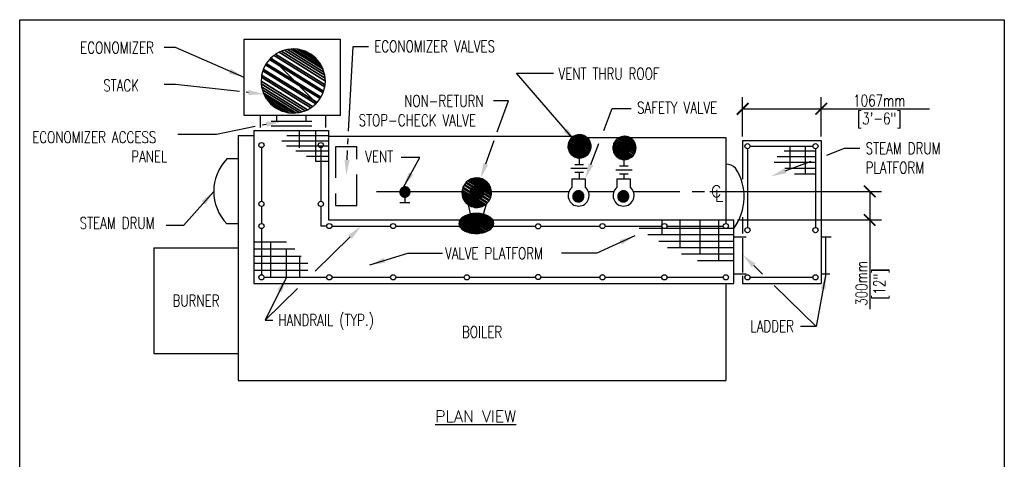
# Model space of a CAD drawing. Header units: inches. Extents: x -0.21 to 7.75, y 0.19 to 9.45.
# Tile 2 of 2: x -0.21 to 7.75, y 5.9 to 9.45. Entities that reach past the tile are written whole.
import ezdxf
from ezdxf.enums import TextEntityAlignment as Align

# ---------------------------------------------------------------- set-up
doc = ezdxf.new("R2010")
doc.units = ezdxf.units.IN
doc.header["$MEASUREMENT"] = 0
doc.header["$PDSIZE"] = -1
doc.linetypes.add('CENTER2', pattern=[1.125, 0.75, -0.125, 0.125, -0.125])
doc.linetypes.add('HIDDEN', pattern=[0.375, 0.25, -0.125])
doc.layers.get('Defpoints').update_dxf_attribs({"color": 2})
for name, color, linetype in [('4', 7, 'Continuous'), ('M-DETL-CNTR', 2, 'CENTER2'), ('M-DETL-DIMS', 1, 'Continuous'), ('M-DETL-HEVY', 5, 'Continuous'), ('M-DETL-MEDM', 4, 'Continuous'), ('M-DETL-PATT', 8, 'Continuous'), ('M-DETL-TEXT', 2, 'Continuous')]:
    doc.layers.add(name, color=color, linetype=linetype)
doc.layers.add('G-ANNO-NPLT', color=7, linetype='Continuous', plot=False)
doc.styles.add('Romans', font='romans.shx', dxfattribs={"width": 0.75})
doc.dimstyles.new('VA-Dims', dxfattribs={"dimtxt": 0.09375, "dimasz": 0.09375, "dimexe": 0.09375, "dimexo": 0.03125, "dimgap": 0.02, "dimtad": 1, "dimdec": 5, "dimzin": 0, "dimdsep": 46, "dimlunit": 4, "dimtxsty": 'Romans', "dimblk": 'ARCHTICK', "dimcen": 0.09375, "dimclrd": 256, "dimclre": 256, "dimclrt": 256, "dimadec": 0, "dimazin": 0, "dimtfac": 1, "dimtdec": 5, "dimtofl": 0, "dimtmove": 0, "dimatfit": 3, "dimfxl": 1, "dimfrac": 2, "dimtolj": 1, "dimtzin": 0, "dimlwd": -1, "dimlwe": -1, "dimarcsym": 0})
doc.dimstyles.new('VA-Lead', dxfattribs={"dimtxt": 0.09375, "dimasz": 0.125, "dimexe": 0.125, "dimexo": 0.03125, "dimgap": 0.02, "dimtad": 1, "dimdec": 5, "dimzin": 0, "dimdsep": 46, "dimlunit": 4, "dimtxsty": 'Romans', "dimcen": 0.125, "dimclrd": 256, "dimclre": 256, "dimclrt": 256, "dimadec": 0, "dimazin": 0, "dimtfac": 1, "dimtdec": 5, "dimtofl": 0, "dimtmove": 0, "dimatfit": 3, "dimfxl": 1, "dimfrac": 2, "dimtolj": 1, "dimtzin": 0, "dimlwd": -1, "dimlwe": -1, "dimarcsym": 0})

# ---------------------------------------------------------------- blocks, each defined once
blk = doc.blocks.new('_ArchTick')
at = {"color": 0, "linetype": 'ByBlock', "const_width": 0.15}
blk.add_lwpolyline([(-0.5, -0.5), (0.5, 0.5)], dxfattribs=at)
blk = doc.blocks.new('*D3')
at = {"layer": 'Defpoints', "color": 0, "transparency": 16777216}
for p in [(5.3376, 8.0631), (5.5611, 7.8325), (6.6607, 7.8325)]:
    blk.add_point(p, dxfattribs=at)
at = {"layer": 'M-DETL-DIMS', "transparency": 16777216}
for p, q in [((5.3688, 8.0631), (6.7545, 8.0631)), ((6.6607, 8.0631), (6.6607, 7.8325)), ((5.5924, 7.8325), (6.7545, 7.8325)), ((6.6607, 7.8325), (6.6607, 7.1101))]:
    blk.add_line(p, q, dxfattribs=at)
at = {"layer": 'M-DETL-DIMS', "transparency": 16777216, "xscale": 0.09375, "yscale": 0.09375, "zscale": 0.09375}
for p, rotation in [((6.6607, 8.0631), 90), ((6.6607, 7.8325), 270)]:
    blk.add_blockref('_ArchTick', p, dxfattribs=dict(at, rotation=rotation))
at = {"layer": 'M-DETL-DIMS', "transparency": 16777216, "insert": (6.5939, 7.3192), "char_height": 0.09375, "attachment_point": 5, "rotation": 90, "style": 'Romans'}
blk.add_mtext('\\A1;300mm', dxfattribs=at)
blk = doc.blocks.new('*D4')
at = {"layer": 'Defpoints', "color": 0, "transparency": 16777216}
for p in [(6.2688, 8.7315), (5.6334, 8.4763), (6.2688, 8.4763)]:
    blk.add_point(p, dxfattribs=at)
at = {"layer": 'M-DETL-DIMS', "transparency": 16777216}
for p, q in [((5.6334, 8.5076), (5.6334, 8.8252)), ((6.2688, 8.5076), (6.2688, 8.8252)), ((5.6334, 8.7315), (6.2688, 8.7315)), ((6.2688, 8.7315), (6.9757, 8.7315))]:
    blk.add_line(p, q, dxfattribs=at)
at = {"layer": 'M-DETL-DIMS', "transparency": 16777216, "xscale": 0.09375, "yscale": 0.09375, "zscale": 0.09375, "rotation": 180}
blk.add_blockref('_ArchTick', (5.6334, 8.7315), dxfattribs=at)
at = {"layer": 'M-DETL-DIMS', "transparency": 16777216, "xscale": 0.09375, "yscale": 0.09375, "zscale": 0.09375}
blk.add_blockref('_ArchTick', (6.2688, 8.7315), dxfattribs=at)
at = {"layer": 'M-DETL-DIMS', "transparency": 16777216, "insert": (6.7381, 8.7983), "char_height": 0.09375, "attachment_point": 5, "style": 'Romans'}
blk.add_mtext('\\A1;1067mm', dxfattribs=at)

msp = doc.modelspace()

# ---------------------------------------------------------------- linework, layer by layer
at = {"layer": '4', "color": 4, "linetype": 'Continuous'}
for p, q in [((2.675204, 8.063138), (2.862981, 8.063138)), ((2.944722, 8.063138), (3.364859, 8.063138)), ((3.603135, 8.063138), (4.229586, 8.063138))]:
    msp.add_line(p, q, dxfattribs=at)
at = {"layer": 'G-ANNO-NPLT', "color": 6}
msp.add_lwpolyline([(-0.210012, 9.45243), (7.748321, 9.45243), (7.748321, 0.188547), (-0.210012, 0.188547)], close=True, dxfattribs=at)
at = {"layer": 'M-DETL-CNTR', "linetype": 'CENTER2', "ltscale": 0.5}
msp.add_line((4.74936, 8.063138), (5.3376, 8.063138), dxfattribs=at)
at = {"layer": 'M-DETL-DIMS'}
msp.add_line((6.7381, 8.731456), (7.144463, 8.731456), dxfattribs=at)
at = {"layer": 'M-DETL-HEVY'}
for p, q in [((2.189415, 8.777486), (1.821793, 9.145351)), ((1.821852, 8.630742), (2.150727, 8.630742)), ((1.55673, 8.515471), (1.68173, 8.515471)), ((1.55673, 8.515471), (1.55673, 6.533971)), ((1.68173, 8.555816), (2.285896, 8.555816)), ((1.68173, 8.555816), (1.68173, 7.319905)), ((1.821852, 8.594284), (2.150727, 8.594284)), ((2.285896, 8.555816), (2.285896, 7.832528)), ((2.285896, 8.510262), (4.269204, 8.510262)), ((4.720293, 8.499194), (5.498443, 8.499194)), ((5.498443, 8.499194), (5.498443, 7.804329)), ((5.633404, 8.47634), (6.26882, 8.47634)), ((5.633404, 8.47634), (5.633404, 8.163519)), ((6.26882, 8.47634), (6.26882, 7.319905)), ((1.55673, 8.326585), (1.465107, 8.326585)), ((1.55673, 7.800967), (1.465107, 7.800967)), ((2.285896, 7.832528), (3.349138, 7.832528)), ((3.612735, 7.832528), (5.561102, 7.832528)), ((5.561102, 7.319905), (5.561102, 7.832528)), ((0.873507, 7.608251), (1.55673, 7.608251)), ((0.873507, 7.608251), (0.873507, 6.752364)), ((5.633404, 7.381249), (5.633404, 7.319905)), ((1.68173, 7.319905), (5.561102, 7.319905)), ((5.498443, 7.319905), (5.498443, 6.533971)), ((5.633404, 7.319905), (6.26882, 7.319905)), ((0.873507, 6.752364), (1.55673, 6.752364)), ((1.55673, 6.533971), (5.498443, 6.533971))]:
    msp.add_line(p, q, dxfattribs=at)
at = {"layer": 'M-DETL-HEVY', "linetype": 'Continuous'}
for p, q in [((1.734153, 8.676738), (1.734153, 8.580856)), ((1.867334, 8.630742), (1.867334, 8.676738)), ((2.105245, 8.630742), (2.105245, 8.676738)), ((2.262345, 8.676738), (2.262345, 8.580856)), ((1.74423, 8.417758), (1.74423, 7.983523)), ((2.223396, 8.417758), (2.223396, 7.983523)), ((5.672032, 8.408632), (5.672032, 7.771523)), ((5.692865, 8.429465), (6.201112, 8.429465)), ((6.221945, 8.408632), (6.221945, 7.771523)), ((1.74423, 7.941886), (1.74423, 7.804332)), ((2.224975, 7.941886), (2.224975, 7.783499)), ((5.633404, 7.854759), (5.633404, 7.723715)), ((1.74423, 7.762665), (1.74423, 7.389767)), ((2.271644, 7.783499), (2.224975, 7.783499)), ((2.31331, 7.783499), (2.787222, 7.783499)), ((2.828888, 7.783499), (3.383387, 7.783499)), ((3.425053, 7.783499), (3.959727, 7.783499)), ((4.001086, 7.783499), (4.479484, 7.783499)), ((4.521151, 7.783499), (4.979854, 7.783499)), ((5.02152, 7.783499), (5.477248, 7.783499)), ((5.561102, 7.695924), (5.663131, 7.695924)), ((5.633404, 7.684629), (5.633404, 7.408056)), ((6.26882, 7.695924), (6.347714, 7.695924)), ((6.306764, 7.396998), (6.306764, 7.695924)), ((1.765062, 7.368934), (2.271644, 7.368934)), ((2.31331, 7.368934), (2.787222, 7.368934)), ((2.828888, 7.368934), (3.383387, 7.368934)), ((3.425053, 7.368934), (3.959727, 7.368934)), ((4.001086, 7.368934), (4.479484, 7.368934)), ((4.521151, 7.368934), (4.979854, 7.368934)), ((5.02152, 7.368934), (5.477248, 7.368934)), ((5.561102, 7.396998), (5.663131, 7.396998)), ((5.692768, 7.368934), (6.201112, 7.368934)), ((6.26882, 7.396998), (6.337477, 7.396998))]:
    msp.add_line(p, q, dxfattribs=at)
at = {"layer": 'M-DETL-HEVY'}
msp.add_lwpolyline([(1.603605, 9.295049), (2.381325, 9.295049), (2.381325, 8.676738), (1.603605, 8.676738)], close=True, dxfattribs=at)
for centre, radius, start, end in [((1.735328, 8.063776), 0.376945, 135.7966972, 224.2033028), ((5.502458, 8.180944), 0.102181, 44.14165, 92.2522639), ((5.221974, 8.018779), 0.42382, 323.1461222, 33.403575)]:
    msp.add_arc(centre, radius, start, end, dxfattribs=at)
at = {"layer": 'M-DETL-MEDM'}
for p, q in [((4.375139, 8.499533), (4.635888, 8.499194)), ((4.345764, 8.279573), (4.275905, 8.279573)), ((4.310835, 8.334327), (4.310835, 8.279573)), ((4.6741, 8.32145), (4.6741, 8.266696)), ((4.3777, 8.248323), (4.24397, 8.248323)), ((4.345764, 8.217073), (4.275905, 8.217073)), ((4.310835, 8.217073), (4.310835, 8.165507)), ((4.740964, 8.235446), (4.607235, 8.235446)), ((4.709029, 8.266696), (4.639169, 8.266696)), ((4.709029, 8.204196), (4.639169, 8.204196)), ((4.6741, 8.204196), (4.6741, 8.165507)), ((4.25395, 8.165507), (4.361732, 8.165507)), ((4.25395, 8.165507), (4.25395, 8.095568)), ((4.361732, 8.165507), (4.361732, 8.095568)), ((4.617214, 8.165507), (4.724996, 8.165507)), ((4.617214, 8.165507), (4.617214, 8.095568)), ((4.724996, 8.165507), (4.724996, 8.095568)), ((4.386095, 8.063138), (4.592851, 8.063138)), ((2.861816, 7.974627), (2.943059, 7.974627)), ((2.902467, 8.017615), (2.902467, 7.974627)), ((3.538705, 7.878456), (3.564335, 7.964269)), ((3.434233, 7.881018), (3.416716, 7.953986)), ((3.491329, 7.723718), (3.491329, 7.765385))]:
    msp.add_line(p, q, dxfattribs=at)
at = {"layer": 'M-DETL-MEDM', "linetype": 'HIDDEN'}
msp.add_lwpolyline([(2.342547, 8.422921), (2.342547, 7.950004), (2.516271, 7.950004), (2.516271, 8.422921)], close=True, dxfattribs=at)
at = {"layer": 'M-DETL-MEDM'}
for centre in [(1.744229, 8.438591), (2.223397, 8.438591), (5.672032, 8.429465), (6.221945, 8.429465), (1.74344, 7.962705), (2.224186, 7.962705), (1.744229, 7.783499), (2.292477, 7.783499), (2.808055, 7.783499), (3.40422, 7.783499), (3.980406, 7.78097), (4.500317, 7.783499), (5.000687, 7.783499), (5.498081, 7.783499), (5.672032, 7.75069), (6.221945, 7.75069), (1.744229, 7.368934), (2.292477, 7.368934), (2.808055, 7.368934), (3.40422, 7.368934), (3.980406, 7.371463), (4.500317, 7.368934), (5.000687, 7.368934), (5.498081, 7.368934), (5.671935, 7.368934), (6.221945, 7.368934)]:
    msp.add_circle(centre, 0.020833, dxfattribs=at)
for centre in [(4.307841, 8.029714), (4.671105, 8.029714)]:
    msp.add_arc(centre, 0.085094, 129.2951444, 50.7048583, dxfattribs=at)
at = {"layer": 'M-DETL-PATT'}
for p, q in [((1.949986, 8.515471), (2.285896, 8.515471)), ((2.048396, 8.555816), (2.048396, 8.415861)), ((2.18173, 8.555816), (2.18173, 8.307137)), ((1.908321, 8.473804), (2.285896, 8.473804)), ((1.947011, 8.432137), (2.285896, 8.432137)), ((2.021413, 8.390471), (2.285896, 8.390471)), ((5.96849, 8.393007), (6.221945, 8.393007)), ((6.013612, 8.429465), (6.013612, 8.252382)), ((6.138612, 8.429465), (6.138612, 8.205507)), ((2.107719, 8.348804), (2.285896, 8.348804)), ((2.180633, 8.307137), (2.285896, 8.307137)), ((5.888579, 8.299257), (6.221945, 8.299257)), ((5.912082, 8.346132), (6.221945, 8.346132)), ((5.974758, 8.252382), (6.221945, 8.252382)), ((6.051535, 8.205507), (6.221945, 8.205507)), ((4.980986, 7.832528), (4.980986, 7.70896)), ((5.126819, 7.832528), (5.126819, 7.604475)), ((5.288278, 7.832528), (5.288278, 7.557674)), ((5.439319, 7.832528), (5.439319, 7.50559)), ((4.797308, 7.766007), (5.561102, 7.766007)), ((1.68173, 7.655444), (1.94599, 7.655444)), ((1.82099, 7.368934), (1.82099, 7.655444)), ((4.868202, 7.713924), (5.561102, 7.713924)), ((4.956914, 7.66184), (5.561102, 7.66184)), ((1.68173, 7.598153), (2.015194, 7.598153)), ((1.94599, 7.368934), (1.94599, 7.598153)), ((5.024752, 7.609757), (5.561102, 7.609757)), ((1.68173, 7.540861), (2.064627, 7.540861)), ((1.68173, 7.483569), (2.119002, 7.483569)), ((2.055365, 7.368934), (2.055365, 7.540861)), ((5.139555, 7.557674), (5.561102, 7.557674)), ((5.267404, 7.50559), (5.561102, 7.50559)), ((1.68173, 7.426278), (2.119002, 7.426278))]:
    msp.add_line(p, q, dxfattribs=at)
at = {"layer": 'M-DETL-TEXT'}
for points in [[(2.448467, 8.551574), (2.484878, 9.236488), (2.609878, 9.236488)], [(1.567953, 8.871389), (1.048366, 8.927795), (0.958835, 8.927795)], [(1.640001, 8.863568), (1.620264, 8.86571)], [(1.781571, 8.605584), (1.750961, 8.599294)], [(1.693503, 8.587489), (1.379457, 8.522961), (1.068809, 8.522961)], [(2.442863, 8.446159), (2.445242, 8.490913)], [(2.436045, 8.317916), (2.440111, 8.394392)], [(6.31453, 8.357803), (6.456741, 8.412039), (6.581741, 8.412039)], [(5.977804, 8.229384), (6.187741, 8.309449)], [(2.460935, 7.696063), (2.177402, 7.418547)], [(2.034928, 7.279096), (1.773078, 7.022802), (1.804328, 7.022802)]]:
    msp.add_lwpolyline(points, dxfattribs=at)
at = {"layer": 'M-DETL-TEXT', "extrusion": (0, 0, -1)}
for points in [[(-3.64979, 8.544363), (-3.740036, 8.795761), (-3.618959, 8.795761)], [(-4.510899, 8.557408), (-4.57786, 8.733331), (-4.733168, 8.733331)], [(-3.556872, 8.285525), (-3.625282, 8.476091)], [(-4.406198, 8.282331), (-4.470219, 8.45053)], [(-5.722742, 7.463876), (-5.794262, 7.393886)], [(-5.888513, 7.30165), (-6.226621, 6.970772), (-6.101621, 6.970772)]]:
    msp.add_lwpolyline(points, dxfattribs=at)
at = {"layer": 'M-DETL-TEXT'}
for points in [[(1.64225, 8.884279), (1.764271, 8.850077), (1.637753, 8.842856)], [(1.777378, 8.625991), (1.904013, 8.630742), (1.785764, 8.585177)], [(2.456849, 8.31681), (2.429409, 8.193092), (2.415241, 8.319022)], [(5.985228, 8.209918), (5.86101, 8.184841), (5.970381, 8.24885)], [(2.446363, 7.710952), (2.550266, 7.783499), (2.475508, 7.681175)]]:
    msp.add_solid(points, dxfattribs=at)
at = {"layer": 'M-DETL-TEXT', "extrusion": (0, 0, -1)}
for points in [[(-3.537264, 8.292564), (-3.514639, 8.167876), (-3.576481, 8.278486)], [(-4.386727, 8.289742), (-4.361732, 8.165507), (-4.425668, 8.27492)], [(-5.737313, 7.478765), (-5.633404, 7.551304), (-5.708171, 7.448986)]]:
    msp.add_solid(points, dxfattribs=at)

# ---------------------------------------------------------------- texts
at = {"layer": 'M-DETL-DIMS', "insert": (6.7381, 8.700206), "char_height": 0.09375, "width": 1.0134, "attachment_point": 2, "style": 'Romans'}
msp.add_mtext('[3\'-6"]', dxfattribs=at)
at = {"layer": 'M-DETL-DIMS', "insert": (6.691983, 7.313578), "char_height": 0.09375, "width": 0.5502, "attachment_point": 2, "rotation": 90, "style": 'Romans'}
msp.add_mtext('[12"]', dxfattribs=at)
at = {"layer": 'M-DETL-TEXT', "style": 'Romans'}
for s, p in [('C', (5.419097, 8.064525)), ('L', (5.443791, 8.029989))]:
    msp.add_text(s, height=0.09375, dxfattribs=at).set_placement(p, align=Align.MIDDLE)
msp.add_text('%%UPLAN VIEW', height=0.09375, dxfattribs=at).set_placement((3.475698, 6.197926), align=Align.CENTER)
at = {"layer": 'M-DETL-TEXT', "char_height": 0.09375, "style": 'Romans'}
for s, insert, width, attachment_point in [('ECONOMIZER', (0.278757, 9.273453), 0.85267857, 1), ('ECONOMIZER VALVES', (2.655625, 9.283591), 1.53395661, 1), ('VENT THRU ROOF', (4.145042, 9.061771), 1.26298097, 1), ('STACK', (0.46517, 8.967616), 0.37288215, 1), ('\\pi0.42025;NON-RETURN \\P\\pi0.051942;STOP-CHECK VALVE', (2.477514, 8.842542), 1.10662996, 1), ('SAFETY VALVE', (4.779596, 8.787521), 0.7685838, 1), ('\\pi0.093259;ECONOMIZER ACCESS \\P\\pi0.89348;PANEL', (-0.202363, 8.548922), 1.2015177, 1), ('STEAM DRUM PLATFORM', (6.627488, 8.459142), 0.76171315, 1), ('VENT', (2.582558, 8.392917), 0.37193811, 1), ('STEAM DRUM', (0.274658, 7.853958), 0.88839286, 1), ('VALVE PLATFORM', (3.227472, 7.610066), 1.17410714, 1), ('BURNER', (1.215119, 7.180307), 0.68322225, 5), ('HANDRAIL (TYP.)', (1.881325, 7.069905), 1.19891252, 1), ('LADDER', (5.695694, 7.020241), 0.49107143, 1), ('BOILER', (3.527586, 6.926938), 3.94171354, 5)]:
    msp.add_mtext(s, dxfattribs=dict(at, insert=insert, width=width, attachment_point=attachment_point))

# ---------------------------------------------------------------- dimensions: what is measured, and where the dimension line sits
at = {"layer": 'M-DETL-DIMS'}
dim = msp.add_linear_dim(base=(6.26882, 8.731456), p1=(5.633404, 8.47634), p2=(6.26882, 8.47634), text='1067mm', dimstyle='VA-Dims', override={"dimpost": '\\X'}, dxfattribs=at)
dim.commit()
dim.dimension.update_dxf_attribs({"geometry": '*D4', "text_midpoint": (6.7381, 8.731456), "dimtype": 160})
dim = msp.add_linear_dim(base=(6.660733, 7.832528), p1=(5.3376, 8.063138), p2=(5.561102, 7.832528), angle=90, text='300mm', dimstyle='VA-Dims', override={"dimpost": '\\X'}, dxfattribs=at)
dim.commit()
dim.dimension.update_dxf_attribs({"geometry": '*D3', "text_midpoint": (6.660733, 7.319224), "dimtype": 160})

# ---------------------------------------------------------------- meshes
at = {"layer": 'M-DETL-HEVY'}
mesh = msp.add_polyface(dxfattribs=at)
corners = [(1.858288, 8.738724), (1.833591, 8.758786), (1.904881, 8.714585), (1.816695, 8.772511), (1.914655, 8.711775), (1.795667, 8.798398), (1.9533, 8.700664), (1.782907, 8.814105), (1.968059, 8.69931), (1.769774, 8.839456), (2.000634, 8.696321), (1.758769, 8.860698), (2.020892, 8.69818), (1.752026, 8.88415), (2.047967, 8.700664), (1.744847, 8.909116), (2.070574, 8.707164), (1.742569, 8.933954), (2.096386, 8.714585), (1.740505, 8.95645), (2.115028, 8.724243), (1.743266, 8.986548), (2.142979, 8.738724), (1.744847, 9.003784), (2.155697, 8.749055), (1.75494, 9.038886), (2.184572, 8.772511), (1.758769, 9.052202), (2.193049, 8.782946), (1.77714, 9.087664), (2.21836, 8.814105), (1.782907, 9.098795), (2.224127, 8.825236), (1.808218, 9.129954), (2.242498, 8.860698), (1.816695, 9.140389), (2.246327, 8.874015), (1.84557, 9.163846), (2.25642, 8.909116), (1.858288, 9.174177), (2.258001, 8.926353), (2.260762, 8.95645), (1.886239, 9.188657), (2.260762, 8.95645), (2.258698, 8.978946), (1.904881, 9.198315), (2.25642, 9.003784), (1.930693, 9.205736), (2.249241, 9.028751), (1.9533, 9.212236), (2.242498, 9.052202), (1.980375, 9.21472), (2.231494, 9.073445), (2.000634, 9.216579), (2.21836, 9.098795), (2.033209, 9.21359), (2.205601, 9.114503), (2.047967, 9.212236), (2.184572, 9.140389), (2.086612, 9.201125), (2.167676, 9.154115), (2.096386, 9.198315), (2.142979, 9.174177)]
mesh.append_faces([[corners[k] for k in face] for face in [(0, 0, 2, 1), (1, 2, 4, 3), (3, 4, 6, 5), (5, 6, 8, 7), (7, 8, 10, 9), (9, 10, 12, 11), (11, 12, 14, 13), (13, 14, 16, 15), (15, 16, 18, 17), (17, 18, 20, 19), (19, 20, 22, 21), (21, 22, 24, 23), (23, 24, 26, 25), (25, 26, 28, 27), (27, 28, 30, 29), (29, 30, 32, 31), (31, 32, 34, 33), (33, 34, 36, 35), (35, 36, 38, 37), (37, 38, 40, 39), (39, 40, 43, 42), (42, 41, 44, 45), (45, 44, 46, 47), (47, 46, 48, 49), (49, 48, 50, 51), (51, 50, 52, 53), (53, 52, 54, 55), (55, 54, 56, 57), (57, 56, 58, 59), (59, 58, 60, 61), (61, 60, 62, 62)]], dxfattribs={"vtx0": -1, "vtx2": -1})
at = {"layer": 'M-DETL-MEDM'}
mesh = msp.add_polyface(dxfattribs=at)
corners = [(4.263431, 8.349552), (4.254514, 8.356795), (4.280254, 8.340836), (4.248413, 8.361751), (4.283783, 8.339822), (4.24082, 8.371098), (4.297736, 8.33581), (4.236213, 8.376769), (4.303065, 8.335321), (4.231472, 8.385922), (4.314826, 8.334242), (4.227498, 8.393592), (4.322141, 8.334913), (4.225064, 8.402059), (4.331917, 8.33581), (4.222472, 8.411074), (4.340079, 8.338157), (4.221649, 8.420042), (4.349399, 8.340836), (4.220904, 8.428164), (4.35613, 8.344323), (4.221901, 8.439031), (4.366222, 8.349552), (4.222472, 8.445255), (4.370814, 8.353282), (4.226116, 8.457929), (4.38124, 8.361751), (4.227498, 8.462737), (4.3843, 8.365519), (4.234131, 8.475541), (4.393439, 8.376769), (4.236213, 8.47956), (4.395521, 8.380788), (4.245352, 8.49081), (4.402154, 8.393592), (4.248413, 8.494578), (4.403537, 8.3984), (4.258839, 8.503047), (4.407181, 8.411074), (4.263431, 8.506777), (4.407752, 8.417297), (4.408749, 8.428164), (4.273523, 8.512005), (4.408749, 8.428164), (4.408004, 8.436287), (4.280254, 8.515493), (4.407181, 8.445255), (4.289573, 8.518172), (4.404589, 8.454269), (4.297736, 8.520519), (4.402154, 8.462737), (4.307512, 8.521416), (4.398181, 8.470407), (4.314826, 8.522087), (4.393439, 8.47956), (4.326588, 8.521008), (4.388832, 8.485231), (4.331917, 8.520519), (4.38124, 8.494578), (4.34587, 8.516507), (4.375139, 8.499533), (4.349399, 8.515493), (4.366222, 8.506777)]
mesh.append_faces([[corners[k] for k in face] for face in [(0, 0, 2, 1), (1, 2, 4, 3), (3, 4, 6, 5), (5, 6, 8, 7), (7, 8, 10, 9), (9, 10, 12, 11), (11, 12, 14, 13), (13, 14, 16, 15), (15, 16, 18, 17), (17, 18, 20, 19), (19, 20, 22, 21), (21, 22, 24, 23), (23, 24, 26, 25), (25, 26, 28, 27), (27, 28, 30, 29), (29, 30, 32, 31), (31, 32, 34, 33), (33, 34, 36, 35), (35, 36, 38, 37), (37, 38, 40, 39), (39, 40, 43, 42), (42, 41, 44, 45), (45, 44, 46, 47), (47, 46, 48, 49), (49, 48, 50, 51), (51, 50, 52, 53), (53, 52, 54, 55), (55, 54, 56, 57), (57, 56, 58, 59), (59, 58, 60, 61), (61, 60, 62, 62)]], dxfattribs={"vtx0": -1, "vtx2": -1})
mesh = msp.add_polyface(dxfattribs=at)
corners = [(4.289671, 8.391685), (4.285306, 8.395231), (4.297905, 8.38742), (4.28232, 8.397656), (4.299632, 8.386923), (4.278604, 8.402231), (4.306461, 8.384959), (4.276349, 8.405007), (4.30907, 8.38472), (4.274028, 8.409487), (4.314826, 8.384192), (4.272083, 8.413241), (4.318406, 8.38452), (4.270892, 8.417385), (4.323191, 8.384959), (4.269623, 8.421797), (4.327186, 8.386108), (4.269221, 8.426187), (4.331748, 8.38742), (4.268856, 8.430162), (4.335042, 8.389126), (4.269344, 8.435481), (4.339982, 8.391685), (4.269623, 8.438527), (4.342229, 8.393511), (4.271407, 8.444731), (4.347332, 8.397656), (4.272083, 8.447084), (4.34883, 8.3995), (4.27533, 8.453351), (4.353303, 8.405007), (4.276349, 8.455318), (4.354322, 8.406974), (4.280822, 8.460824), (4.357569, 8.413241), (4.28232, 8.462668), (4.358246, 8.415594), (4.287423, 8.466814), (4.360029, 8.421797), (4.289671, 8.468639), (4.360309, 8.424844), (4.360797, 8.430162), (4.29461, 8.471198), (4.360797, 8.430162), (4.360432, 8.434138), (4.297905, 8.472905), (4.360029, 8.438527), (4.302466, 8.474217), (4.358761, 8.44294), (4.306461, 8.475365), (4.357569, 8.447084), (4.311246, 8.475804), (4.355624, 8.450838), (4.314826, 8.476133), (4.353303, 8.455318), (4.320583, 8.475605), (4.351048, 8.458094), (4.323191, 8.475365), (4.347332, 8.462668), (4.330021, 8.473402), (4.344346, 8.465094), (4.331748, 8.472905), (4.339982, 8.468639)]
mesh.append_faces([[corners[k] for k in face] for face in [(0, 0, 2, 1), (1, 2, 4, 3), (3, 4, 6, 5), (5, 6, 8, 7), (7, 8, 10, 9), (9, 10, 12, 11), (11, 12, 14, 13), (13, 14, 16, 15), (15, 16, 18, 17), (17, 18, 20, 19), (19, 20, 22, 21), (21, 22, 24, 23), (23, 24, 26, 25), (25, 26, 28, 27), (27, 28, 30, 29), (29, 30, 32, 31), (31, 32, 34, 33), (33, 34, 36, 35), (35, 36, 38, 37), (37, 38, 40, 39), (39, 40, 43, 42), (42, 41, 44, 45), (45, 44, 46, 47), (47, 46, 48, 49), (49, 48, 50, 51), (51, 50, 52, 53), (53, 52, 54, 55), (55, 54, 56, 57), (57, 56, 58, 59), (59, 58, 60, 61), (61, 60, 62, 62)]], dxfattribs={"vtx0": -1, "vtx2": -1})
mesh = msp.add_polyface(dxfattribs=at)
corners = [(4.626695, 8.336675), (4.617778, 8.343918), (4.643518, 8.327959), (4.611677, 8.348874), (4.647047, 8.326945), (4.604085, 8.358221), (4.661, 8.322933), (4.599478, 8.363892), (4.666329, 8.322444), (4.594736, 8.373045), (4.678091, 8.321365), (4.590762, 8.380715), (4.685405, 8.322036), (4.588328, 8.389182), (4.695181, 8.322933), (4.585736, 8.398197), (4.703343, 8.32528), (4.584913, 8.407165), (4.712663, 8.327959), (4.584168, 8.415288), (4.719394, 8.331446), (4.585165, 8.426155), (4.729486, 8.336675), (4.585736, 8.432378), (4.734078, 8.340405), (4.58938, 8.445052), (4.744504, 8.348874), (4.590762, 8.44986), (4.747564, 8.352642), (4.597396, 8.462664), (4.756703, 8.363892), (4.599478, 8.466683), (4.758785, 8.367911), (4.608617, 8.477933), (4.765419, 8.380715), (4.611677, 8.481701), (4.766801, 8.385523), (4.622103, 8.49017), (4.770445, 8.398197), (4.626695, 8.4939), (4.771016, 8.40442), (4.772013, 8.415288), (4.636787, 8.499129), (4.772013, 8.415288), (4.771268, 8.42341), (4.643518, 8.502616), (4.770445, 8.432378), (4.652838, 8.505295), (4.767853, 8.441393), (4.661, 8.507642), (4.765419, 8.44986), (4.670776, 8.508539), (4.761445, 8.45753), (4.678091, 8.50921), (4.756703, 8.466683), (4.689852, 8.508131), (4.752096, 8.472354), (4.695181, 8.507642), (4.744504, 8.481701), (4.709134, 8.50363), (4.738403, 8.486657), (4.712663, 8.502616), (4.729486, 8.4939)]
mesh.append_faces([[corners[k] for k in face] for face in [(0, 0, 2, 1), (1, 2, 4, 3), (3, 4, 6, 5), (5, 6, 8, 7), (7, 8, 10, 9), (9, 10, 12, 11), (11, 12, 14, 13), (13, 14, 16, 15), (15, 16, 18, 17), (17, 18, 20, 19), (19, 20, 22, 21), (21, 22, 24, 23), (23, 24, 26, 25), (25, 26, 28, 27), (27, 28, 30, 29), (29, 30, 32, 31), (31, 32, 34, 33), (33, 34, 36, 35), (35, 36, 38, 37), (37, 38, 40, 39), (39, 40, 43, 42), (42, 41, 44, 45), (45, 44, 46, 47), (47, 46, 48, 49), (49, 48, 50, 51), (51, 50, 52, 53), (53, 52, 54, 55), (55, 54, 56, 57), (57, 56, 58, 59), (59, 58, 60, 61), (61, 60, 62, 62)]], dxfattribs={"vtx0": -1, "vtx2": -1})
mesh = msp.add_polyface(dxfattribs=at)
corners = [(4.652935, 8.378808), (4.648571, 8.382354), (4.661169, 8.374543), (4.645585, 8.38478), (4.662896, 8.374046), (4.641868, 8.389354), (4.669726, 8.372083), (4.639614, 8.39213), (4.672334, 8.371843), (4.637293, 8.39661), (4.678091, 8.371315), (4.635348, 8.400364), (4.681671, 8.371644), (4.634156, 8.404508), (4.686456, 8.372083), (4.632888, 8.408921), (4.690451, 8.373231), (4.632485, 8.41331), (4.695012, 8.374543), (4.63212, 8.417286), (4.698307, 8.37625), (4.632608, 8.422604), (4.703246, 8.378808), (4.632888, 8.42565), (4.705494, 8.380634), (4.634671, 8.431854), (4.710597, 8.38478), (4.635348, 8.434207), (4.712095, 8.386624), (4.638594, 8.440474), (4.716568, 8.39213), (4.639614, 8.442441), (4.717587, 8.394097), (4.644087, 8.447948), (4.720833, 8.400364), (4.645585, 8.449792), (4.72151, 8.402717), (4.650687, 8.453937), (4.723294, 8.408921), (4.652935, 8.455763), (4.723573, 8.411967), (4.724061, 8.417286), (4.657875, 8.458322), (4.724061, 8.417286), (4.723696, 8.421261), (4.661169, 8.460028), (4.723294, 8.42565), (4.665731, 8.46134), (4.722025, 8.430063), (4.669726, 8.462489), (4.720833, 8.434207), (4.67451, 8.462928), (4.718889, 8.437961), (4.678091, 8.463256), (4.716568, 8.442441), (4.683847, 8.462728), (4.714313, 8.445217), (4.686456, 8.462489), (4.710597, 8.449792), (4.693285, 8.460525), (4.707611, 8.452217), (4.695012, 8.460028), (4.703246, 8.455763)]
mesh.append_faces([[corners[k] for k in face] for face in [(0, 0, 2, 1), (1, 2, 4, 3), (3, 4, 6, 5), (5, 6, 8, 7), (7, 8, 10, 9), (9, 10, 12, 11), (11, 12, 14, 13), (13, 14, 16, 15), (15, 16, 18, 17), (17, 18, 20, 19), (19, 20, 22, 21), (21, 22, 24, 23), (23, 24, 26, 25), (25, 26, 28, 27), (27, 28, 30, 29), (29, 30, 32, 31), (31, 32, 34, 33), (33, 34, 36, 35), (35, 36, 38, 37), (37, 38, 40, 39), (39, 40, 43, 42), (42, 41, 44, 45), (45, 44, 46, 47), (47, 46, 48, 49), (49, 48, 50, 51), (51, 50, 52, 53), (53, 52, 54, 55), (55, 54, 56, 57), (57, 56, 58, 59), (59, 58, 60, 61), (61, 60, 62, 62)]], dxfattribs={"vtx0": -1, "vtx2": -1})
mesh = msp.add_polyface(dxfattribs=at)
corners = [(3.418561, 7.952756), (3.407207, 7.961978), (3.43998, 7.941659), (3.39944, 7.968288), (3.444472, 7.940367), (3.389773, 7.980188), (3.462237, 7.93526), (3.383908, 7.987409), (3.469022, 7.934637), (3.37787, 7.999062), (3.483997, 7.933263), (3.372811, 8.008827), (3.49331, 7.934118), (3.369712, 8.019608), (3.505756, 7.93526), (3.366412, 8.031085), (3.516149, 7.938248), (3.365364, 8.042503), (3.528014, 7.941659), (3.364415, 8.052845), (3.536584, 7.946099), (3.365685, 8.066681), (3.549433, 7.952756), (3.366412, 8.074604), (3.55528, 7.957505), (3.371051, 8.090741), (3.568554, 7.968288), (3.372811, 8.096862), (3.57245, 7.973085), (3.381257, 8.113164), (3.584086, 7.987409), (3.383908, 8.118281), (3.586737, 7.992526), (3.395543, 8.132605), (3.595182, 8.008827), (3.39944, 8.137402), (3.596942, 8.014949), (3.412714, 8.148185), (3.601582, 8.031085), (3.418561, 8.152934), (3.602309, 8.039009), (3.603578, 8.052845), (3.43141, 8.159591), (3.603578, 8.052845), (3.60263, 8.063186), (3.43998, 8.16403), (3.601582, 8.074604), (3.451845, 8.167442), (3.598282, 8.086081), (3.462237, 8.17043), (3.595182, 8.096862), (3.474684, 8.171572), (3.590123, 8.106627), (3.483997, 8.172426), (3.584086, 8.118281), (3.498972, 8.171052), (3.57822, 8.125502), (3.505756, 8.17043), (3.568554, 8.137402), (3.523521, 8.165322), (3.560786, 8.143711), (3.528014, 8.16403), (3.549433, 8.152934)]
mesh.append_faces([[corners[k] for k in face] for face in [(0, 0, 2, 1), (1, 2, 4, 3), (3, 4, 6, 5), (5, 6, 8, 7), (7, 8, 10, 9), (9, 10, 12, 11), (11, 12, 14, 13), (13, 14, 16, 15), (15, 16, 18, 17), (17, 18, 20, 19), (19, 20, 22, 21), (21, 22, 24, 23), (23, 24, 26, 25), (25, 26, 28, 27), (27, 28, 30, 29), (29, 30, 32, 31), (31, 32, 34, 33), (33, 34, 36, 35), (35, 36, 38, 37), (37, 38, 40, 39), (39, 40, 43, 42), (42, 41, 44, 45), (45, 44, 46, 47), (47, 46, 48, 49), (49, 48, 50, 51), (51, 50, 52, 53), (53, 52, 54, 55), (55, 54, 56, 57), (57, 56, 58, 59), (59, 58, 60, 61), (61, 60, 62, 62)]], dxfattribs={"vtx0": -1, "vtx2": -1})
mesh = msp.add_polyface(dxfattribs=at)
corners = [(2.881355, 8.024293), (2.877452, 8.027463), (2.888719, 8.020478), (2.874782, 8.029633), (2.890264, 8.020034), (2.871459, 8.033724), (2.896371, 8.018278), (2.869442, 8.036206), (2.898704, 8.018064), (2.867367, 8.040212), (2.903852, 8.017592), (2.865627, 8.04357), (2.907053, 8.017885), (2.864562, 8.047276), (2.911332, 8.018278), (2.863427, 8.051222), (2.914905, 8.019305), (2.863067, 8.055147), (2.918984, 8.020478), (2.862741, 8.058702), (2.921931, 8.022004), (2.863177, 8.063459), (2.926348, 8.024293), (2.863427, 8.066183), (2.928358, 8.025926), (2.865022, 8.07173), (2.932921, 8.029633), (2.865627, 8.073835), (2.934261, 8.031282), (2.868531, 8.079439), (2.938261, 8.036206), (2.869442, 8.081198), (2.939172, 8.037965), (2.873442, 8.086123), (2.942076, 8.04357), (2.874782, 8.087772), (2.942681, 8.045674), (2.879345, 8.091479), (2.944276, 8.051222), (2.881355, 8.093112), (2.944526, 8.053946), (2.944962, 8.058702), (2.885773, 8.0954), (2.944962, 8.058702), (2.944636, 8.062258), (2.888719, 8.096926), (2.944276, 8.066183), (2.892798, 8.098099), (2.943142, 8.070129), (2.896371, 8.099127), (2.942076, 8.073835), (2.90065, 8.099519), (2.940337, 8.077192), (2.903852, 8.099813), (2.938261, 8.081198), (2.909, 8.099341), (2.936245, 8.083681), (2.911332, 8.099127), (2.932921, 8.087772), (2.91744, 8.097371), (2.930251, 8.089941), (2.918984, 8.096926), (2.926348, 8.093112)]
mesh.append_faces([[corners[k] for k in face] for face in [(0, 0, 2, 1), (1, 2, 4, 3), (3, 4, 6, 5), (5, 6, 8, 7), (7, 8, 10, 9), (9, 10, 12, 11), (11, 12, 14, 13), (13, 14, 16, 15), (15, 16, 18, 17), (17, 18, 20, 19), (19, 20, 22, 21), (21, 22, 24, 23), (23, 24, 26, 25), (25, 26, 28, 27), (27, 28, 30, 29), (29, 30, 32, 31), (31, 32, 34, 33), (33, 34, 36, 35), (35, 36, 38, 37), (37, 38, 40, 39), (39, 40, 43, 42), (42, 41, 44, 45), (45, 44, 46, 47), (47, 46, 48, 49), (49, 48, 50, 51), (51, 50, 52, 53), (53, 52, 54, 55), (55, 54, 56, 57), (57, 56, 58, 59), (59, 58, 60, 61), (61, 60, 62, 62)]], dxfattribs={"vtx0": -1, "vtx2": -1})
mesh = msp.add_polyface(dxfattribs=at)
corners = [(3.454343, 8.007488), (3.449198, 8.011667), (3.46405, 8.002459), (3.445679, 8.014527), (3.466086, 8.001874), (3.441298, 8.019919), (3.474136, 7.999559), (3.43864, 8.023191), (3.477211, 7.999277), (3.435904, 8.028472), (3.483997, 7.998655), (3.433611, 8.032898), (3.488217, 7.999042), (3.432207, 8.037783), (3.493857, 7.999559), (3.430711, 8.042984), (3.498567, 8.000913), (3.430237, 8.048158), (3.503944, 8.002459), (3.429807, 8.052845), (3.507828, 8.004471), (3.430382, 8.059115), (3.51365, 8.007488), (3.430711, 8.062705), (3.5163, 8.00964), (3.432814, 8.070018), (3.522315, 8.014527), (3.433611, 8.072792), (3.524081, 8.0167), (3.437439, 8.080179), (3.529354, 8.023191), (3.43864, 8.082498), (3.530555, 8.02551), (3.443913, 8.088989), (3.534382, 8.032898), (3.445679, 8.091163), (3.53518, 8.035672), (3.451694, 8.096049), (3.537282, 8.042984), (3.454343, 8.098202), (3.537612, 8.046575), (3.538187, 8.052845), (3.460166, 8.101218), (3.538187, 8.052845), (3.537757, 8.057531), (3.46405, 8.10323), (3.537282, 8.062705), (3.469427, 8.104776), (3.535787, 8.067907), (3.474136, 8.10613), (3.534382, 8.072792), (3.479777, 8.106648), (3.53209, 8.077217), (3.483997, 8.107035), (3.529354, 8.082498), (3.490783, 8.106412), (3.526696, 8.08577), (3.493857, 8.10613), (3.522315, 8.091163), (3.501908, 8.103816), (3.518795, 8.094022), (3.503944, 8.10323), (3.51365, 8.098202)]
mesh.append_faces([[corners[k] for k in face] for face in [(0, 0, 2, 1), (1, 2, 4, 3), (3, 4, 6, 5), (5, 6, 8, 7), (7, 8, 10, 9), (9, 10, 12, 11), (11, 12, 14, 13), (13, 14, 16, 15), (15, 16, 18, 17), (17, 18, 20, 19), (19, 20, 22, 21), (21, 22, 24, 23), (23, 24, 26, 25), (25, 26, 28, 27), (27, 28, 30, 29), (29, 30, 32, 31), (31, 32, 34, 33), (33, 34, 36, 35), (35, 36, 38, 37), (37, 38, 40, 39), (39, 40, 43, 42), (42, 41, 44, 45), (45, 44, 46, 47), (47, 46, 48, 49), (49, 48, 50, 51), (51, 50, 52, 53), (53, 52, 54, 55), (55, 54, 56, 57), (57, 56, 58, 59), (59, 58, 60, 61), (61, 60, 62, 62)]], dxfattribs={"vtx0": -1, "vtx2": -1})
mesh = msp.add_polyface(dxfattribs=at)
corners = [(4.281049, 7.985419), (4.276781, 7.988887), (4.289103, 7.981247), (4.27386, 7.991259), (4.290792, 7.980761), (4.270226, 7.995733), (4.297471, 7.978841), (4.26802, 7.998448), (4.300022, 7.978607), (4.26575, 8.00283), (4.305652, 7.97809), (4.263848, 8.006501), (4.309154, 7.978411), (4.262683, 8.010555), (4.313834, 7.978841), (4.261442, 8.01487), (4.317741, 7.979964), (4.261048, 8.019163), (4.322202, 7.981247), (4.260691, 8.023051), (4.325425, 7.982916), (4.261169, 8.028253), (4.330255, 7.985419), (4.261442, 8.031232), (4.332454, 7.987205), (4.263187, 8.037299), (4.337445, 7.991259), (4.263848, 8.039601), (4.33891, 7.993063), (4.267024, 8.04573), (4.343285, 7.998448), (4.26802, 8.047654), (4.344281, 8.000372), (4.272395, 8.05304), (4.347457, 8.006501), (4.27386, 8.054843), (4.348118, 8.008803), (4.278851, 8.058898), (4.349863, 8.01487), (4.281049, 8.060683), (4.350136, 8.017849), (4.350613, 8.023051), (4.28588, 8.063186), (4.350613, 8.023051), (4.350257, 8.026939), (4.289103, 8.064855), (4.349863, 8.031232), (4.293564, 8.066138), (4.348622, 8.035548), (4.297471, 8.067262), (4.347457, 8.039601), (4.302151, 8.067691), (4.345555, 8.043273), (4.305652, 8.068012), (4.343285, 8.047654), (4.311283, 8.067496), (4.341079, 8.050369), (4.313834, 8.067262), (4.337445, 8.054843), (4.320513, 8.065341), (4.334524, 8.057216), (4.322202, 8.064855), (4.330255, 8.060683)]
mesh.append_faces([[corners[k] for k in face] for face in [(0, 0, 2, 1), (1, 2, 4, 3), (3, 4, 6, 5), (5, 6, 8, 7), (7, 8, 10, 9), (9, 10, 12, 11), (11, 12, 14, 13), (13, 14, 16, 15), (15, 16, 18, 17), (17, 18, 20, 19), (19, 20, 22, 21), (21, 22, 24, 23), (23, 24, 26, 25), (25, 26, 28, 27), (27, 28, 30, 29), (29, 30, 32, 31), (31, 32, 34, 33), (33, 34, 36, 35), (35, 36, 38, 37), (37, 38, 40, 39), (39, 40, 43, 42), (42, 41, 44, 45), (45, 44, 46, 47), (47, 46, 48, 49), (49, 48, 50, 51), (51, 50, 52, 53), (53, 52, 54, 55), (55, 54, 56, 57), (57, 56, 58, 59), (59, 58, 60, 61), (61, 60, 62, 62)]], dxfattribs={"vtx0": -1, "vtx2": -1})
mesh = msp.add_polyface(dxfattribs=at)
corners = [(4.644314, 7.985419), (4.640045, 7.988887), (4.652367, 7.981247), (4.637125, 7.991259), (4.654056, 7.980761), (4.63349, 7.995733), (4.660736, 7.978841), (4.631285, 7.998448), (4.663286, 7.978607), (4.629015, 8.00283), (4.668917, 7.97809), (4.627113, 8.006501), (4.672418, 7.978411), (4.625947, 8.010555), (4.677098, 7.978841), (4.624706, 8.01487), (4.681005, 7.979964), (4.624313, 8.019163), (4.685467, 7.981247), (4.623956, 8.023051), (4.688689, 7.982916), (4.624433, 8.028253), (4.69352, 7.985419), (4.624706, 8.031232), (4.695718, 7.987205), (4.626451, 8.037299), (4.700709, 7.991259), (4.627113, 8.039601), (4.702174, 7.993063), (4.630288, 8.04573), (4.706549, 7.998448), (4.631285, 8.047654), (4.707546, 8.000372), (4.635659, 8.05304), (4.710721, 8.006501), (4.637125, 8.054843), (4.711383, 8.008803), (4.642115, 8.058898), (4.713127, 8.01487), (4.644314, 8.060683), (4.7134, 8.017849), (4.713878, 8.023051), (4.649145, 8.063186), (4.713878, 8.023051), (4.713521, 8.026939), (4.652367, 8.064855), (4.713127, 8.031232), (4.656828, 8.066138), (4.711886, 8.035548), (4.660736, 8.067262), (4.710721, 8.039601), (4.665415, 8.067691), (4.708819, 8.043273), (4.668917, 8.068012), (4.706549, 8.047654), (4.674547, 8.067496), (4.704343, 8.050369), (4.677098, 8.067262), (4.700709, 8.054843), (4.683777, 8.065341), (4.697789, 8.057216), (4.685467, 8.064855), (4.69352, 8.060683)]
mesh.append_faces([[corners[k] for k in face] for face in [(0, 0, 2, 1), (1, 2, 4, 3), (3, 4, 6, 5), (5, 6, 8, 7), (7, 8, 10, 9), (9, 10, 12, 11), (11, 12, 14, 13), (13, 14, 16, 15), (15, 16, 18, 17), (17, 18, 20, 19), (19, 20, 22, 21), (21, 22, 24, 23), (23, 24, 26, 25), (25, 26, 28, 27), (27, 28, 30, 29), (29, 30, 32, 31), (31, 32, 34, 33), (33, 34, 36, 35), (35, 36, 38, 37), (37, 38, 40, 39), (39, 40, 43, 42), (42, 41, 44, 45), (45, 44, 46, 47), (47, 46, 48, 49), (49, 48, 50, 51), (51, 50, 52, 53), (53, 52, 54, 55), (55, 54, 56, 57), (57, 56, 58, 59), (59, 58, 60, 61), (61, 60, 62, 62)]], dxfattribs={"vtx0": -1, "vtx2": -1})
mesh = msp.add_polyface(dxfattribs=at)
corners = [(3.381648, 7.747241), (3.364185, 7.759526), (3.391622, 7.742515), (3.360594, 7.763405), (3.402926, 7.737159), (3.35121, 7.773542), (3.416792, 7.73288), (3.348684, 7.778349), (3.427202, 7.729668), (3.343219, 7.78875), (3.442964, 7.726907), (3.342321, 7.794012), (3.453543, 7.725054), (3.340521, 7.804566), (3.4703, 7.724102), (3.341445, 7.809982), (3.480936, 7.723497), (3.343219, 7.820381), (3.497925, 7.724463), (3.34601, 7.825694), (3.50833, 7.725054), (3.35121, 7.835589), (3.524829, 7.727944), (3.355813, 7.840561), (3.534671, 7.729668), (3.364185, 7.849605), (3.55, 7.734398), (3.370462, 7.854021), (3.558947, 7.737159), (3.381648, 7.86189), (3.572481, 7.743572), (3.389392, 7.865559), (3.580225, 7.747241), (3.402926, 7.871972), (3.59141, 7.75511), (3.411872, 7.874733), (3.597687, 7.759526), (3.427202, 7.879463), (3.60606, 7.76857), (3.437044, 7.881187), (3.610663, 7.773542), (3.453543, 7.884077), (3.615862, 7.783437), (3.463948, 7.884668), (3.618653, 7.78875), (3.480936, 7.885634), (3.620427, 7.799149), (3.621351, 7.804566), (3.491572, 7.885029), (3.621351, 7.804566), (3.619551, 7.815119), (3.50833, 7.884077), (3.618653, 7.820381), (3.518908, 7.882224), (3.613189, 7.830782), (3.534671, 7.879463), (3.610663, 7.835589), (3.54508, 7.876251), (3.601279, 7.845726), (3.558947, 7.871972), (3.597687, 7.849605), (3.570251, 7.866616), (3.580225, 7.86189)]
mesh.append_faces([[corners[k] for k in face] for face in [(0, 0, 2, 1), (1, 2, 4, 3), (3, 4, 6, 5), (5, 6, 8, 7), (7, 8, 10, 9), (9, 10, 12, 11), (11, 12, 14, 13), (13, 14, 16, 15), (15, 16, 18, 17), (17, 18, 20, 19), (19, 20, 22, 21), (21, 22, 24, 23), (23, 24, 26, 25), (25, 26, 28, 27), (27, 28, 30, 29), (29, 30, 32, 31), (31, 32, 34, 33), (33, 34, 36, 35), (35, 36, 38, 37), (37, 38, 40, 39), (39, 40, 42, 41), (41, 42, 44, 43), (43, 44, 46, 45), (45, 46, 49, 48), (48, 47, 50, 51), (51, 50, 52, 53), (53, 52, 54, 55), (55, 54, 56, 57), (57, 56, 58, 59), (59, 58, 60, 61), (61, 60, 62, 62)]], dxfattribs={"vtx0": -1, "vtx2": -1})

# ---------------------------------------------------------------- leaders
at = {"layer": 'M-DETL-TEXT'}
for points, override in [([(1.603605, 8.985893), (1.048366, 9.22844), (0.958835, 9.22844)], {"dimgap": 0.02, "dimtad": 0}), ([(4.284872, 8.464741), (3.804602, 9.019178), (4.105874, 9.019178)], {"dimtad": 0}), ([(2.892798, 8.098099), (3.023078, 8.338159), (2.874259, 8.338159)], {"dimgap": 0.02, "dimtad": 0}), ([(1.358383, 8.063776), (1.113099, 7.786845), (0.974815, 7.786845)], {"dimgap": 0.02, "dimtad": 0}), ([(4.761297, 7.703752), (4.455382, 7.562963), (4.170215, 7.562963)], {"dimgap": 0.02, "dimtad": 0}), ([(2.620227, 7.469537), (2.926141, 7.562963), (3.208641, 7.562963)], {"dimgap": 0.02, "dimtad": 0}), ([(1.94599, 7.368934), (1.773078, 7.022802), (1.835578, 7.022802)], {"dimgap": 0.02, "dimtad": 0}), ([(6.306764, 7.396998), (6.226621, 6.970772), (6.101621, 6.970772)], {"dimgap": 0.02, "dimtad": 0})]:
    msp.add_leader(points, dimstyle='VA-Lead', override=override, dxfattribs=at)

doc.saveas('drawing.dxf')
